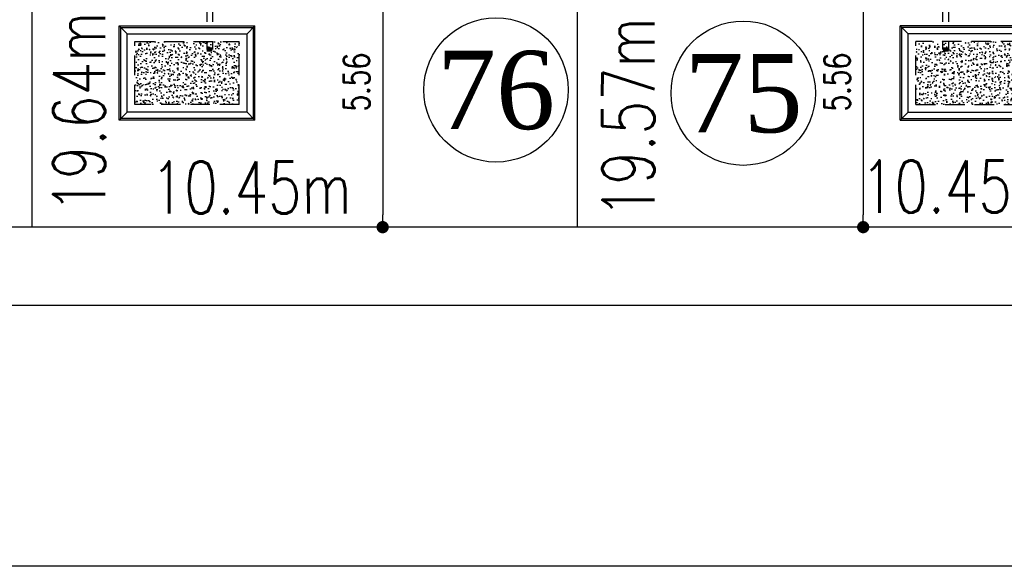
# Model space of a CAD drawing. Header units: millimetres. Extents: x 301 to 1479, y 491 to 1341.
# Tile 134 of 256: x 373 to 392, y 672 to 683. Entities that reach past the tile are written whole.
import ezdxf
from ezdxf.enums import TextEntityAlignment as Align

# ---------------------------------------------------------------- set-up
doc = ezdxf.new("R2010")
doc.units = ezdxf.units.MM
doc.header["$LTSCALE"] = 1.5
doc.header["$MEASUREMENT"] = 0
doc.linetypes.add('HIDDEN', pattern=[0.375, 0.25, -0.125])
doc.linetypes.add('PHANTOM2', pattern=[1.25, 0.625, -0.125, 0.125, -0.125, 0.125, -0.125])
for name, color, linetype in [('AP&SA', 254, 'HIDDEN'), ('Blk', 7, 'Continuous'), ('boundary', 3, 'Continuous'), ('DIM', 6, 'Continuous'), ('Hatch Aggregate', 252, 'Continuous'), ('Kerb', 251, 'Continuous'), ('PVC Pipe 110', 69, 'Continuous'), ('ROAD', 8, 'Continuous'), ('TEXT', 7, 'Continuous'), ('TXTAREA', 10, 'Continuous')]:
    doc.layers.add(name, color=color, linetype=linetype)
doc.styles.add('RS1', font='romans.shx', dxfattribs={"width": 0.75, "height": 0.5})
doc.styles.add('RS2', font='romans.shx', dxfattribs={"width": 0.75, "height": 1})
doc.styles.add('times', font='times.ttf')
doc.dimstyles.new('Souillac5', dxfattribs={"dimscale": 0.5, "dimtxt": 0.5, "dimasz": 0.47, "dimexe": 0, "dimexo": 1, "dimgap": 0.5, "dimtad": 1, "dimzin": 0, "dimdsep": 46, "dimtxsty": 'RS1', "dimblk": 'DOT', "dimcen": 3, "dimse1": 1, "dimse2": 1, "dimclrd": 6, "dimclre": 6, "dimclrt": 7, "dimaunit": 1, "dimadec": 0, "dimazin": 0, "dimtfac": 1, "dimtofl": 0, "dimtmove": 1, "dimatfit": 3, "dimfxl": 1, "dimtolj": 1, "dimtzin": 0, "dimlwe": -1, "dimarcsym": 0})
pattern_1 = [(230, (774182.12145, 33569.827), (-0.21517805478, 0.018825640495), [0.0225, -0.2475]), (175, (774182.12145, 33569.827), (0.041625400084, -0.22565764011), [0.018, -0.198]), (280.45144446, (774182.10352, 33569.82858), (-0.17355265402, -0.20683199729), [0.0191220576, -0.2103426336]), (226.1842, (774182.12145, 33569.767), (-0.3201723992, 0.04965578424), [0.03375, -0.37125]), (276.63563549, (774182.09477, 33569.77115), (-0.2803985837, -0.29223558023), [0.0286831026, -0.315514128]), (171.18416399, (774182.12145, 33569.767), (-0.28039858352, -0.29223558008), [0.027, -0.2970000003]), (201, (774182.09145, 33569.782), (-0.179072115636, 0.1207856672), [0.0225, -0.2475]), (146, (774182.09145, 33569.782), (-0.072994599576, -0.217545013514), [0.018, -0.198]), (251.45144474, (774182.07653, 33569.79207), (-0.25206671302, -0.09675934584), [0.019122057, -0.2103426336]), (217.5, (774182.12145, 33569.82701), (-0.003647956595, -0.0998681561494), [0, -0.1956, 0, -0.201, 0, -0.19875]), (187.5, (774182.12145, 33569.82701), (-0.078920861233, -0.118323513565), [0, -0.1146, 0, -0.1911, 0, -0.07575]), (147.5, (774182.18835, 33569.82701), (-0.160146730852, 0.00676646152), [0, -0.075, 0, -0.234, 0, -0.3105]), (137.5, (774182.21835, 33569.82701), (-0.174955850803, -0.0300314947), [0, -0.0975, 0, -0.1554, 0, -0.2205])]

# ---------------------------------------------------------------- blocks, each defined once
blk = doc.blocks.new('SSSU-D3')
at = {"layer": 'Hatch Aggregate'}
h = blk.add_hatch(dxfattribs=at)
h.set_pattern_fill('AR-CONC', color=256, scale=0.03, angle=180)
h.set_pattern_definition(pattern_1)
h.paths.add_polyline_path([(-2.033, -2), (-2.033, -3.205), (-0.033, -3.205), (-0.033, -2)])
h = blk.add_hatch(dxfattribs=at)
h.set_pattern_fill('AR-CONC', color=256, scale=0.03, angle=180)
h.set_pattern_definition(pattern_1)
h.paths.add_polyline_path([(14.933, -2), (14.933, -3.205), (12.933, -3.205), (12.933, -2)])
at = {"layer": 'AP&SA', "linetype": 'HIDDEN'}
for p, q in [((-2.033, -3.205), (-2.033, -2)), ((-2.033, -2), (-0.033, -2)), ((-0.033, -3.205), (-0.033, -2)), ((14.933, -2), (12.933, -2)), ((12.933, -3.205), (12.933, -2)), ((-0.033, -3.205), (-2.033, -3.205)), ((12.933, -3.205), (14.933, -3.205))]:
    blk.add_line(p, q, dxfattribs=at)
at = {"layer": 'Kerb'}
for p, q in [((-2.333, -1.7), (0.267, -1.7)), ((-2.333, -3.505), (-2.333, -1.7)), ((-2.183, -1.85), (-2.333, -1.7)), ((-2.303, -1.73), (0.237, -1.73)), ((-2.303, -3.475), (-2.303, -1.73)), ((-2.183, -3.355), (-2.183, -1.85)), ((-2.183, -1.85), (0.117, -1.85)), ((0.117, -1.85), (0.267, -1.7)), ((0.117, -3.355), (0.117, -1.85)), ((0.237, -3.475), (0.237, -1.73)), ((0.267, -3.505), (0.267, -1.7)), ((15.233, -1.7), (12.633, -1.7)), ((12.633, -3.505), (12.633, -1.7)), ((12.783, -1.85), (12.633, -1.7)), ((15.203, -1.73), (12.663, -1.73)), ((12.663, -3.475), (12.663, -1.73)), ((15.083, -1.85), (12.783, -1.85)), ((12.783, -3.355), (12.783, -1.85)), ((-2.183, -3.355), (-2.333, -3.505)), ((0.117, -3.355), (-2.183, -3.355)), ((0.117, -3.355), (0.267, -3.505)), ((12.783, -3.355), (12.633, -3.505)), ((12.783, -3.355), (15.083, -3.355)), ((0.267, -3.505), (-2.333, -3.505)), ((0.237, -3.475), (-2.303, -3.475)), ((12.633, -3.505), (15.233, -3.505)), ((12.663, -3.475), (15.203, -3.475))]:
    blk.add_line(p, q, dxfattribs=at)
at = {"layer": 'PVC Pipe 110', "linetype": 'PHANTOM2', "ltscale": 2}
for p, q in [((-0.655, 0.25), (-0.655, -2.15)), ((-0.545, 0.25), (-0.545, -2.15)), ((13.445, 0.25), (13.445, -2.15)), ((13.555, 0.25), (13.555, -2.15))]:
    blk.add_line(p, q, dxfattribs=at)
at = {"layer": 'PVC Pipe 110', "linetype": 'PHANTOM2', "lineweight": 100, "ltscale": 0.03}
for p, q in [((-0.655, -2.15), (-0.545, -2.15)), ((13.555, -2.15), (13.445, -2.15))]:
    blk.add_line(p, q, dxfattribs=at)
blk = doc.blocks.new('_DOT')
at = {"color": 0, "linetype": 'ByBlock'}
blk.add_line((-0.5, 0), (-1, 0), dxfattribs=at)
at = {"color": 0, "linetype": 'ByBlock', "const_width": 0.5}
blk.add_lwpolyline([(-0.25, 0, 1), (0.25, 0, 1)], format="xyb", close=True, dxfattribs=at)
blk = doc.blocks.new('*D220')
at = {"layer": 'DEFPOINTS', "color": 0, "transparency": 16777216}
for p in [(379.798, 684.326), (379.798, 678.769), (379.798, 678.769)]:
    blk.add_point(p, dxfattribs=at)
at = {"layer": 'DIM', "color": 6, "lineweight": -2, "transparency": 16777216}
blk.add_line((379.798, 684.091), (379.798, 679.004), dxfattribs=at)
at = {"layer": 'DIM', "color": 6, "lineweight": -2, "transparency": 16777216, "xscale": 0.235, "yscale": 0.235, "zscale": 0.235}
for p, rotation in [((379.798, 684.326), 90), ((379.798, 678.769), 270)]:
    blk.add_blockref('_DOT', p, dxfattribs=dict(at, rotation=rotation))
at = {"layer": 'DIM', "color": 7, "transparency": 16777216, "insert": (379.298, 681.548), "char_height": 0.5, "attachment_point": 5, "rotation": 90, "style": 'RS1'}
blk.add_mtext('\\A1;5.56', dxfattribs=at)
blk = doc.blocks.new('*D222')
at = {"layer": 'DEFPOINTS', "color": 0, "transparency": 16777216}
for p in [(389.006, 684.326), (389.006, 678.769), (389.006, 678.769)]:
    blk.add_point(p, dxfattribs=at)
at = {"layer": 'DIM', "color": 6, "lineweight": -2, "transparency": 16777216}
blk.add_line((389.006, 684.091), (389.006, 679.004), dxfattribs=at)
at = {"layer": 'DIM', "color": 6, "lineweight": -2, "transparency": 16777216, "xscale": 0.235, "yscale": 0.235, "zscale": 0.235}
for p, rotation in [((389.006, 684.326), 90), ((389.006, 678.769), 270)]:
    blk.add_blockref('_DOT', p, dxfattribs=dict(at, rotation=rotation))
at = {"layer": 'DIM', "color": 7, "transparency": 16777216, "insert": (388.506, 681.548), "char_height": 0.5, "attachment_point": 5, "rotation": 90, "style": 'RS1'}
blk.add_mtext('\\A1;5.56', dxfattribs=at)

msp = doc.modelspace()

# ---------------------------------------------------------------- linework, layer by layer
at = {"layer": 'boundary', "linetype": 'Continuous'}
for p, q in [((373.0836, 678.769), (373.0836, 698.4126)), ((383.5336, 678.769), (383.5336, 698.3436))]:
    msp.add_line(p, q, dxfattribs=at)
at = {"layer": 'ROAD'}
for p, q in [((498.4836, 678.769), (341.7336, 678.769)), ((498.4941, 677.269), (333.1419, 677.269)), ((489.1387, 672.269), (333.4047, 672.269))]:
    msp.add_line(p, q, dxfattribs=at)
at = {"layer": 'TXTAREA'}
for centre in [(381.9696, 681.399), (386.7071, 681.3369)]:
    msp.add_circle(centre, 1.3831, dxfattribs=at)

# ---------------------------------------------------------------- block references
at = {"layer": 'Blk'}
msp.add_blockref('SSSU-D3', (377.0836, 684.3262), dxfattribs=at)

# ---------------------------------------------------------------- texts
at = {"layer": 'TEXT', "style": 'RS2', "width": 0.75}
for s, rotation, p in [('19.64m', 89.94887, (374.4795, 679.0446)), ('19.57m', 89.94887, (385.005, 678.9377)), ('10.45m', 0.01044, (375.3521, 679.0297)), ('10.45m', 0.01044, (388.9626, 679.0466))]:
    msp.add_text(s, height=1, rotation=rotation, dxfattribs=at).set_placement(p)
at = {"layer": 'TXTAREA', "style": 'times'}
for s, p in [('76', (381.9696, 681.399)), ('75', (386.7146, 681.3369))]:
    msp.add_text(s, height=1.5, dxfattribs=at).set_placement(p, align=Align.MIDDLE_CENTER)

# ---------------------------------------------------------------- dimensions: what is measured, and where the dimension line sits
at = {"layer": 'DIM'}
for base, p1, p2, picture, middle in [((379.798, 678.769), (379.798, 684.3262), (379.798, 678.769), '*D220', (379.298, 681.5476)), ((389.006, 678.769), (389.006, 684.3262), (389.006, 678.769), '*D222', (388.506, 681.5476))]:
    dim = msp.add_linear_dim(base=base, p1=p1, p2=p2, angle=90, dimstyle='Souillac5', dxfattribs=at)
    dim.commit()
    dim.dimension.update_dxf_attribs({"geometry": picture, "text_midpoint": middle})

doc.saveas('drawing.dxf')
